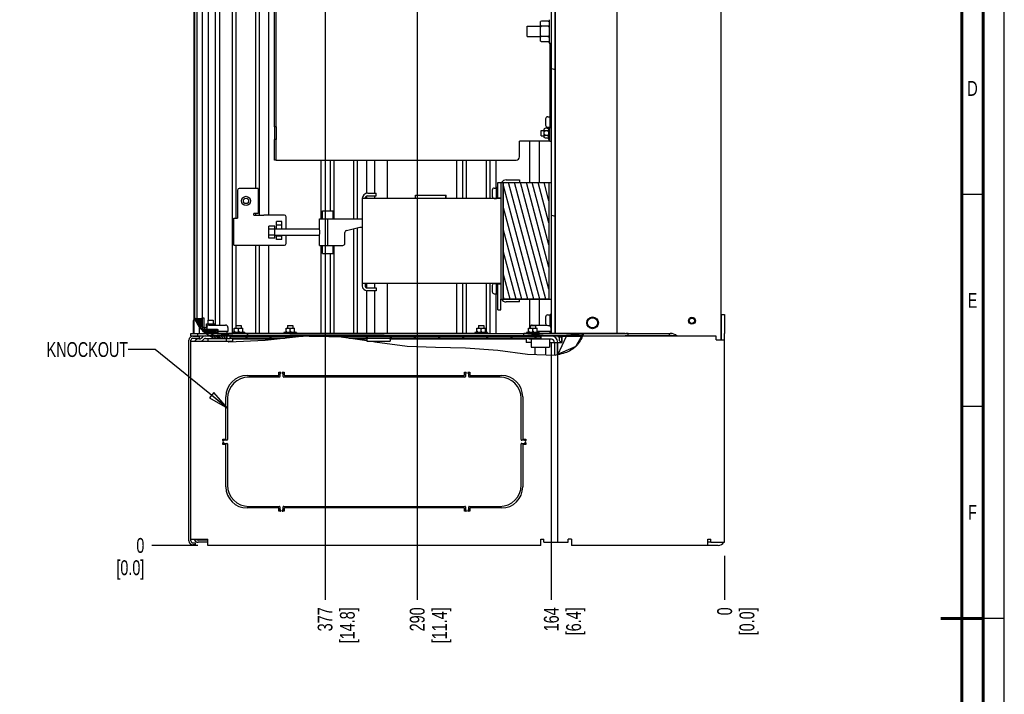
# Paper-space layout 'SUBMITTAL_E2H_2_2' of a CAD drawing. Header units: millimetres. Extents: x 0 to 841, y 0 to 594.
# Tile 23 of 24: x 609 to 841, y 279 to 438. Entities that reach past the tile are written whole.
import ezdxf

# ---------------------------------------------------------------- set-up
doc = ezdxf.new("R2010")
doc.units = ezdxf.units.MM
doc.header["$LTSCALE"] = 46.255
doc.linetypes.add('DASHED', pattern=[0.2, 0.1, -0.1])
doc.layers.get('0').update_dxf_attribs({"linetype": 'CONTINUOUS'})
for name, color, linetype in [('002___PRT_ALL_AXES', 7, 'CONTINUOUS'), ('02___PRT_ALL_AXES', 7, 'CONTINUOUS'), ('DATUM', 7, 'CONTINUOUS'), ('NOTES', 7, 'CONTINUOUS'), ('ROUNDS', 7, 'CONTINUOUS')]:
    doc.layers.add(name, color=color, linetype=linetype)
doc.styles.get("Standard").update_dxf_attribs({"font": 'txt', "width": 0.725})
doc.dimstyles.new('DIMSTYLE_4', dxfattribs={"dimtxt": 3.5, "dimasz": 4.8, "dimexe": 3.2, "dimexo": 1.6, "dimgap": 0.875, "dimtad": 0, "dimtih": 1, "dimtoh": 1, "dimdec": 1, "dimzin": 0, "dimdsep": 46, "dimtxsty": 'STANDARD', "dimblk": 'CLOSED', "dimblk1": 'CLOSED', "dimblk2": 'CLOSED', "dimcen": 0.09, "dimadec": 0, "dimazin": 0, "dimtp": 0.4, "dimtm": 0.4, "dimtfac": 1, "dimtdec": 1, "dimtofl": 0, "dimtmove": 0, "dimatfit": 3, "dimldrblk": 'CLOSED', "dimfxl": 1, "dimtolj": 1, "dimtzin": 0, "dimarcsym": 0})
doc.dimstyles.get("Standard").update_dxf_attribs({"dimtxt": 3.5, "dimasz": 4.8, "dimexe": 3.2, "dimexo": 1.6, "dimtad": 0, "dimtih": 1, "dimtoh": 1, "dimdec": 1, "dimzin": 0, "dimdsep": 46, "dimtxsty": 'STANDARD', "dimblk": 'CLOSED', "dimblk1": 'CLOSED', "dimblk2": 'CLOSED', "dimcen": 0.09, "dimadec": 0, "dimazin": 0, "dimtol": 1, "dimtp": 0.4, "dimtm": 0.4, "dimtfac": 1, "dimtdec": 1, "dimtofl": 0, "dimtmove": 0, "dimatfit": 3, "dimldrblk": 'CLOSED', "dimfxl": 1, "dimtolj": 1, "dimtzin": 0, "dimarcsym": 0})

# ---------------------------------------------------------------- blocks, each defined once
blk = doc.blocks.new('*D50')
at = {"color": 2, "linetype": 'CONTINUOUS'}
blk.add_line((734.19, 361.81), (734.19, 301.36), dxfattribs=at)
at = {"color": 2, "linetype": 'CONTINUOUS', "insert": (732.44, 299.61), "char_height": 3.5, "width": 12.6875, "attachment_point": 3, "rotation": 90, "line_spacing_factor": 0.9}
blk.add_mtext('164\\P[6.4]', dxfattribs=at)
blk = doc.blocks.new('_CLOSED')
at = {"color": 0, "linetype": 'BYBLOCK'}
for p, q in [((0, 0), (-1, 0.167)), ((-1, 0.167), (-1, -0.167)), ((-1, -0.167), (0, 0)), ((-1, 0), (0, 0))]:
    blk.add_line(p, q, dxfattribs=at)
blk = doc.blocks.new('*D51')
at = {"color": 2, "linetype": 'CONTINUOUS'}
blk.add_line((775.06, 311.76), (775.06, 301.36), dxfattribs=at)
at = {"color": 2, "linetype": 'CONTINUOUS', "insert": (773.31, 299.61), "char_height": 3.5, "width": 12.6875, "attachment_point": 3, "rotation": 90, "line_spacing_factor": 0.9}
blk.add_mtext('0\\P[0.0]', dxfattribs=at)
blk = doc.blocks.new('*D52')
at = {"color": 2, "linetype": 'CONTINUOUS'}
blk.add_line((702.56, 473.17), (702.56, 301.36), dxfattribs=at)
at = {"color": 2, "linetype": 'CONTINUOUS', "insert": (700.81, 299.61), "char_height": 3.5, "width": 15.225, "attachment_point": 3, "rotation": 90, "line_spacing_factor": 0.9}
blk.add_mtext('290\\P[11.4]', dxfattribs=at)
blk = doc.blocks.new('*D53')
at = {"color": 2, "linetype": 'CONTINUOUS'}
blk.add_line((680.84, 489.54), (680.84, 301.36), dxfattribs=at)
at = {"color": 2, "linetype": 'CONTINUOUS', "insert": (679.09, 299.61), "char_height": 3.5, "width": 15.225, "attachment_point": 3, "rotation": 90, "line_spacing_factor": 0.9}
blk.add_mtext('377\\P[14.8]', dxfattribs=at)
blk = doc.blocks.new('*D55')
at = {"color": 2, "linetype": 'CONTINUOUS'}
blk.add_line((650.8, 314.21), (639.98, 314.21), dxfattribs=at)
at = {"color": 2, "linetype": 'CONTINUOUS', "insert": (638.23, 315.96), "char_height": 3.5, "width": 12.6875, "attachment_point": 3, "line_spacing_factor": 0.9}
blk.add_mtext('0\\P[0.0]', dxfattribs=at)

psp = doc.layouts.new('SUBMITTAL_E2H_2_2')

# ---------------------------------------------------------------- hatches: boundary and pattern name
at = {"linetype": 'CONTINUOUS'}
h = psp.add_hatch(dxfattribs=at)
h.set_pattern_fill('default__21', color=2, scale=33.453314, angle=165, style=0, pattern_type=0)
h.set_pattern_definition([(165, (0, 0), (-8.6584, -32.3134), [])])
edge = h.paths.add_edge_path()
edge.add_line((734.2, 364.21), (734.2, 510.87))
edge.add_spline(control_points=[(734.2, 510.87), (734.35, 510.86), (734.64, 510.85), (734.93, 510.84), (735.08, 510.83)], knot_values=[0, 0, 0, 0, 0.5, 1, 1, 1, 1], degree=3, periodic=0)
edge.add_line((735.08, 510.83), (735.08, 364.21))
edge.add_line((735.08, 364.21), (734.2, 364.21))
h = psp.add_hatch(dxfattribs=at)
h.set_pattern_fill('default__26', color=2, scale=1.351681, angle=285, style=0, pattern_type=0)
h.set_pattern_definition([(285, (0, 0), (1.305624, 0.349841), [])])
h.paths.add_polyline_path([(732.89, 372.29), (723.56, 372.29), (722.82, 372.29), (722.82, 399.79), (723.56, 399.79), (732.89, 399.79), (733.64, 399.79), (733.64, 372.29)])
h = psp.add_hatch(dxfattribs=at)
h.set_pattern_fill('default__7', color=2, scale=0.281726, angle=85, style=0, pattern_type=0)
h.set_pattern_definition([(85, (0, 0), (-0.28065433, 0.02455407), [])])
edge = h.paths.add_edge_path()
edge.add_spline(control_points=[(652.67, 364.21), (652.5, 364.34), (652.2, 364.6), (651.92, 364.89), (651.79, 365.04)], knot_values=[0, 0, 0, 0, 0.5, 1, 1, 1, 1], degree=3, periodic=0)
edge.add_spline(control_points=[(651.79, 365.04), (651.49, 365.37), (650.91, 366.15), (650.37, 367.18), (650.11, 367.76)], knot_values=[0, 0, 0, 0, 0.5, 1, 1, 1, 1], degree=3, periodic=0)
edge.add_line((650.11, 367.76), (651.73, 367.76))
edge.add_spline(control_points=[(651.73, 367.76), (651.75, 367.76), (651.79, 367.75), (651.84, 367.7), (651.85, 367.66), (651.85, 367.64)], knot_values=[0, 0, 0, 0, 0.333333, 0.666667, 1, 1, 1, 1], degree=3, periodic=0)
edge.add_line((651.85, 367.64), (651.85, 365.34))
edge.add_spline(control_points=[(651.85, 365.34), (651.85, 365.31), (651.86, 365.27), (651.91, 365.22), (651.95, 365.21), (651.98, 365.21)], knot_values=[0, 0, 0, 0, 0.333333, 0.666667, 1, 1, 1, 1], degree=3, periodic=0)
edge.add_line((651.98, 365.21), (655.41, 365.21))
edge.add_spline(control_points=[(655.41, 365.21), (655.44, 365.21), (655.48, 365.2), (655.53, 365.15), (655.54, 365.11), (655.54, 365.09)], knot_values=[0, 0, 0, 0, 0.333333, 0.666667, 1, 1, 1, 1], degree=3, periodic=0)
edge.add_line((655.54, 365.09), (655.54, 364.34))
edge.add_spline(control_points=[(655.54, 364.34), (655.54, 364.31), (655.53, 364.27), (655.48, 364.22), (655.44, 364.21), (655.41, 364.21)], knot_values=[0, 0, 0, 0, 0.333333, 0.666667, 1, 1, 1, 1], degree=3, periodic=0)
edge.add_line((655.41, 364.21), (652.67, 364.21))
h = psp.add_hatch(dxfattribs=at)
h.set_pattern_fill('default__11', color=2, scale=4.891585, angle=325, style=0, pattern_type=0)
h.set_pattern_definition([(325, (0, 0), (2.805698, 4.006952), [])])
edge = h.paths.add_edge_path()
edge.add_line((730.6, 364.19), (730.6, 364.21))
edge.add_line((730.6, 364.21), (741.8, 364.21))
edge.add_arc((730.64, 368.3), 11.89, 339.7216, 339.85)
edge.add_line((741.79, 364.19), (730.6, 364.19))
edge = h.paths.add_edge_path()
edge.add_arc((657.17, 369.87), 7.23, 231.4878, 231.8073)
edge.add_line((652.67, 364.21), (655.54, 364.21))
edge.add_line((655.54, 364.21), (655.54, 364.19))
edge.add_line((655.54, 364.19), (652.7, 364.19))
h = psp.add_hatch(dxfattribs=at)
h.set_pattern_fill('default__10', color=2, scale=0.797068, angle=5, style=0, pattern_type=0)
h.set_pattern_definition([(5, (0, 0), (-0.0694691, 0.7940353), [])])
edge = h.paths.add_edge_path()
edge.add_line((727.67, 363.61), (727.67, 364.19))
edge.add_line((727.67, 364.19), (741.79, 364.19))
edge.add_spline(control_points=[(741.79, 364.19), (741.75, 364.08), (741.68, 363.89), (741.6, 363.7), (741.56, 363.61)], knot_values=[0, 0, 0, 0, 0.5, 1, 1, 1, 1], degree=3, periodic=0)
edge.add_line((741.56, 363.61), (727.67, 363.61))
edge = h.paths.add_edge_path()
edge.add_spline(control_points=[(653.55, 363.61), (653.4, 363.7), (653.1, 363.88), (652.83, 364.08), (652.7, 364.19)], knot_values=[0, 0, 0, 0, 0.5, 1, 1, 1, 1], degree=3, periodic=0)
edge.add_line((652.7, 364.19), (662.58, 364.19))
edge.add_line((662.58, 364.19), (662.58, 363.61))
edge.add_line((662.58, 363.61), (653.55, 363.61))
h = psp.add_hatch(dxfattribs=at)
h.set_pattern_fill('default__4', color=2, scale=0.463219, angle=125, style=0, pattern_type=0)
h.set_pattern_definition([(125, (0, 0), (-0.3794468, -0.2656915), [])])
edge = h.paths.add_edge_path()
edge.add_spline(control_points=[(654.73, 363.04), (654.51, 363.12), (654.1, 363.3), (653.72, 363.5), (653.55, 363.61)], knot_values=[0, 0, 0, 0, 0.5, 1, 1, 1, 1], degree=3, periodic=0)
edge.add_line((653.55, 363.61), (657.68, 363.61))
edge.add_line((657.68, 363.61), (657.68, 363.04))
edge.add_line((657.68, 363.04), (654.73, 363.04))
h = psp.add_hatch(dxfattribs=at)
h.set_pattern_fill('default__9', color=2, scale=3.229046, angle=325, style=0, pattern_type=0)
h.set_pattern_definition([(325, (0, 0), (1.852105, 2.64508), [])])
h.paths.add_polyline_path([(727.67, 363.59), (727.67, 363.61), (731.7, 363.61), (731.7, 363.59)])
h.paths.add_polyline_path([(658.55, 363.59), (658.55, 363.61), (662.58, 363.61), (662.58, 363.59)])
h = psp.add_hatch(dxfattribs=at)
h.set_pattern_fill('default__8', color=2, scale=3.257401, angle=325, style=0, pattern_type=0)
h.set_pattern_definition([(325, (0, 0), (1.868368, 2.668307), [])])
edge = h.paths.add_edge_path()
edge.add_spline(control_points=[(686.93, 363.11), (686.07, 363.22), (684.4, 363.41), (682.85, 363.54), (682.11, 363.59)], knot_values=[0, 0, 0, 0, 0.5, 1, 1, 1, 1], degree=3, periodic=0)
edge.add_line((682.11, 363.59), (731.7, 363.59))
edge.add_line((731.7, 363.59), (731.7, 363.11))
edge.add_line((731.7, 363.11), (686.93, 363.11))
edge = h.paths.add_edge_path()
edge.add_line((658.55, 363.11), (658.55, 363.59))
edge.add_line((658.55, 363.59), (675.5, 363.59))
edge.add_spline(control_points=[(675.5, 363.59), (674.81, 363.54), (673.32, 363.41), (671.66, 363.22), (670.79, 363.11)], knot_values=[0, 0, 0, 0, 0.5, 1, 1, 1, 1], degree=3, periodic=0)
edge.add_line((670.79, 363.11), (658.55, 363.11))
h = psp.add_hatch(dxfattribs=at)
h.set_pattern_fill('default__5', color=2, scale=4.255889, angle=245, style=0, pattern_type=0)
h.set_pattern_definition([(245, (0, 0), (3.857145, -1.798616), [])])
edge = h.paths.add_edge_path()
edge.add_line((736.45, 362.11), (736.7, 362.11))
edge.add_line((736.7, 362.11), (736.7, 362.71))
edge.add_line((736.7, 362.71), (736.7, 363.59))
edge.add_line((736.7, 363.59), (741.55, 363.59))
edge.add_spline(control_points=[(741.55, 363.59), (741.31, 363.04), (740.78, 362.06), (739.88, 361), (738.81, 360.2), (737.45, 359.57), (736.27, 359.29), (735.62, 359.18)], knot_values=[0, 0, 0, 0, 0.2, 0.4, 0.6, 0.8, 1, 1, 1, 1], degree=3, periodic=0)
edge.add_line((735.62, 359.18), (735.62, 362.11))
edge.add_line((735.62, 362.11), (736.45, 362.11))

# ---------------------------------------------------------------- linework, layer by layer
at = {"color": 7, "linetype": 'CONTINUOUS'}
for p, q in [((841, 0), (841, 594)), ((841, 0), (841, 594)), ((749.64, 521.37), (749.64, 364.21)), ((651.94, 367.76), (651.94, 510.95)), ((653.33, 367.36), (653.33, 511.17)), ((654.89, 511.26), (654.89, 366.19)), ((655.96, 511.33), (655.96, 366.19)), ((659, 364.47), (659, 511.41)), ((734.2, 364.21), (734.2, 510.82)), ((735.08, 364.21), (735.08, 510.79)), ((650.14, 367.76), (650.14, 510.19)), ((650.71, 367.76), (650.71, 510.44)), ((659.85, 391.37), (659.85, 453.77)), ((664.53, 398.4), (664.53, 453.77)), ((665.38, 392.12), (665.38, 453.77)), ((667.58, 392.12), (667.58, 453.77)), ((731.91, 437.9), (731.66, 437.77)), ((731.66, 433.15), (731.66, 437.77)), ((731.91, 436.68), (731.66, 436.8)), ((731.91, 436.68), (731.66, 436.43)), ((733.41, 437.9), (731.91, 437.9)), ((733.41, 436.68), (731.91, 436.68)), ((733.41, 437.9), (733.66, 437.77)), ((733.41, 436.68), (733.66, 436.8)), ((733.41, 436.68), (733.66, 436.43)), ((733.66, 438.21), (733.66, 432.71)), ((731.91, 434.24), (731.66, 434.49)), ((731.91, 434.24), (731.66, 434.12)), ((733.41, 434.24), (731.91, 434.24)), ((733.41, 434.24), (733.66, 434.49)), ((733.41, 434.24), (733.66, 434.12)), ((731.91, 433.02), (731.66, 433.15)), ((733.41, 433.02), (731.91, 433.02)), ((733.41, 433.02), (733.66, 433.15)), ((733.66, 432.71), (734.19, 432.71)), ((732.83, 414.81), (732.83, 413.36)), ((669.29, 412.94), (669.29, 409.94)), ((732.78, 412.59), (732.53, 412.46)), ((732.53, 410.41), (732.53, 412.46)), ((732.78, 412.01), (732.53, 412.14)), ((732.78, 412.01), (732.53, 411.76)), ((732.78, 410.86), (732.53, 411.11)), ((733.28, 412.59), (732.78, 412.59)), ((733.28, 412.01), (732.78, 412.01)), ((733.28, 412.59), (733.53, 412.46)), ((733.28, 412.01), (733.53, 412.14)), ((733.28, 412.01), (733.53, 411.76)), ((733.28, 410.86), (733.53, 411.11)), ((733.53, 412.86), (733.53, 409.94)), ((733.81, 409.56), (726.69, 409.56)), ((729.04, 409.56), (729.04, 399.79)), ((731.36, 409.56), (731.36, 399.79)), ((732.78, 410.86), (732.53, 410.73)), ((732.78, 410.28), (732.53, 410.41)), ((733.28, 410.86), (732.78, 410.86)), ((733.28, 410.28), (732.78, 410.28)), ((733.28, 410.86), (733.53, 410.73)), ((733.28, 410.28), (733.53, 410.41)), ((733.53, 409.94), (733.81, 409.94)), ((669.29, 405.06), (669.66, 405.06)), ((679.9, 391.21), (679.9, 405.06)), ((682.1, 393.09), (682.1, 405.06)), ((682.95, 391.21), (682.95, 405.06)), ((687.63, 391.21), (687.63, 405.06)), ((688.48, 391.21), (688.48, 405.06)), ((690.68, 397.29), (690.68, 405.06)), ((692.5, 405.06), (692.5, 397.29)), ((695.56, 396.04), (695.56, 405.06)), ((711.88, 396.04), (711.88, 405.06)), ((713.35, 396.04), (713.35, 405.06)), ((714.2, 396.04), (714.2, 405.06)), ((718.88, 396.04), (718.88, 405.06)), ((719.73, 396.04), (719.73, 405.06)), ((721.2, 398.51), (721.2, 405.06)), ((722.26, 399.79), (734.19, 399.79)), ((722.26, 399.79), (722.26, 372.29)), ((722.82, 399.79), (722.82, 372.29)), ((733.64, 399.79), (733.64, 372.29)), ((665.04, 398.4), (664.39, 398.4)), ((665.04, 398.4), (665.04, 392.52)), ((720.25, 398.01), (720.25, 396.56)), ((690.68, 396.02), (690.68, 396.64)), ((692.5, 396.64), (692.5, 396.04)), ((702.2, 396.84), (709.37, 396.84)), ((702.2, 396.04), (702.2, 396.84)), ((709.3, 396.04), (709.3, 396.84)), ((709.37, 396.04), (709.37, 396.84)), ((721.61, 396.04), (721.61, 396.16)), ((721.61, 396.08), (721.61, 396.06)), ((721.61, 396.06), (721.61, 396.05)), ((721.61, 396.05), (721.61, 396.04)), ((721.61, 396.04), (721.61, 396.04)), ((665.04, 392.52), (664.06, 392.52)), ((664.06, 392.12), (664.06, 392.52)), ((664.53, 392.12), (664.53, 392.52)), ((680.24, 393.09), (682.76, 393.09)), ((680.24, 391.21), (680.24, 393.09)), ((682.76, 391.21), (682.76, 393.09)), ((659.36, 391.37), (660.21, 391.37)), ((659.36, 385.02), (659.36, 391.37)), ((664.06, 392.12), (666.38, 392.12)), ((670.62, 390.58), (669.37, 390.58)), ((669.37, 388.84), (669.37, 390.58)), ((670.62, 388.84), (670.62, 390.58)), ((679.51, 391.21), (689.61, 391.21)), ((679.51, 388.84), (679.51, 391.21)), ((681.51, 384.96), (681.51, 391.21)), ((668.99, 389.5), (667.59, 389.5)), ((667.59, 386.67), (667.59, 389.5)), ((668.99, 388.78), (667.59, 388.78)), ((668.99, 386.67), (668.99, 389.5)), ((679.51, 388.84), (668.99, 388.84)), ((670.62, 389.78), (669.37, 389.78)), ((679.52, 388.82), (679.51, 388.84)), ((679.53, 388.78), (679.52, 388.82)), ((679.54, 388.71), (679.53, 388.78)), ((679.56, 388.62), (679.54, 388.71)), ((679.57, 388.5), (679.56, 388.62)), ((679.59, 388.37), (679.57, 388.5)), ((679.57, 387.67), (679.59, 387.8)), ((679.6, 388.23), (679.59, 388.37)), ((679.59, 387.8), (679.6, 387.94)), ((679.6, 388.09), (679.6, 388.23)), ((679.6, 387.94), (679.6, 388.09)), ((685.51, 385.46), (685.51, 388.01)), ((685.89, 388.49), (689.01, 389.29)), ((687.63, 364.21), (687.63, 388.93)), ((688.48, 364.21), (688.48, 389.15)), ((689.01, 389.29), (689.61, 389.29)), ((668.99, 387.39), (667.59, 387.39)), ((668.99, 386.67), (667.59, 386.67)), ((679.51, 387.34), (668.99, 387.34)), ((669.37, 386.37), (669.37, 387.34)), ((670.62, 387.16), (669.37, 387.16)), ((670.62, 386.37), (669.37, 386.37)), ((670.62, 386.37), (670.62, 387.34)), ((679.51, 387.34), (679.52, 387.35)), ((679.51, 384.96), (679.51, 387.34)), ((679.52, 387.35), (679.53, 387.39)), ((679.53, 387.39), (679.54, 387.46)), ((679.54, 387.46), (679.56, 387.55)), ((679.56, 387.55), (679.57, 387.67)), ((659.36, 385.02), (666.38, 385.02)), ((659.85, 366.11), (659.85, 385.02)), ((664.53, 364.21), (664.53, 385.02)), ((665.38, 364.21), (665.38, 385.02)), ((667.58, 364.21), (667.58, 385.02)), ((679.51, 384.96), (685.01, 384.96)), ((679.9, 364.21), (679.9, 384.96)), ((680.24, 383.09), (680.24, 384.96)), ((680.24, 383.09), (682.76, 383.09)), ((682.1, 364.21), (682.1, 383.09)), ((682.76, 383.09), (682.76, 384.96)), ((682.95, 364.21), (682.95, 384.96)), ((690.26, 376.04), (690.26, 375.44)), ((690.68, 374.94), (690.68, 376.04)), ((690.68, 364.21), (690.68, 374.29)), ((692.5, 376.04), (692.5, 374.94)), ((692.5, 374.29), (692.5, 364.21)), ((695.56, 364.21), (695.56, 376.04)), ((711.88, 364.21), (711.88, 376.04)), ((713.35, 364.21), (713.35, 376.04)), ((714.2, 364.21), (714.2, 376.04)), ((718.88, 364.47), (718.88, 376.04)), ((719.73, 364.21), (719.73, 376.04)), ((720.25, 375.51), (720.25, 374.06)), ((721.61, 375.91), (721.61, 376.04)), ((721.61, 376.03), (721.61, 376.04)), ((721.61, 376.02), (721.61, 376.03)), ((721.61, 376.01), (721.61, 376.02)), ((721.61, 375.97), (721.61, 376.01)), ((721.2, 364.21), (721.2, 373.56)), ((722.26, 372.29), (734.19, 372.29)), ((729.04, 372.29), (729.04, 365.47)), ((731.36, 372.29), (731.36, 366.19)), ((649.95, 367.26), (649.76, 367.26)), ((649.76, 367.26), (649.76, 364.26)), ((649.95, 368.2), (650.04, 367.92)), ((650.04, 367.92), (651.79, 365.04)), ((650.14, 367.76), (651.73, 367.76)), ((651.85, 367.64), (651.85, 365.34)), ((732.83, 368.06), (732.83, 366.61)), ((651.79, 365.04), (656.35, 363.04)), ((651.94, 365.21), (651.94, 365.61)), ((651.98, 365.21), (655.41, 365.21)), ((652.25, 365.61), (652.25, 365.21)), ((652.93, 365.5), (652.35, 365.5)), ((652.35, 365.5), (652.35, 365.21)), ((652.85, 366.5), (654.85, 366.5)), ((652.85, 366.25), (653.07, 366.5)), ((652.85, 365.5), (652.85, 366.5)), ((652.85, 365.75), (652.93, 365.65)), ((653.85, 366.25), (653.64, 366.5)), ((653.85, 366.25), (654.07, 366.5)), ((653.85, 366.19), (653.85, 366.25)), ((654.85, 366.25), (654.64, 366.5)), ((654.85, 366.19), (654.85, 366.5)), ((655.54, 365.09), (655.54, 364.34)), ((659.43, 365.47), (661.43, 365.47)), ((659.43, 365.22), (659.64, 365.47)), ((659.43, 364.47), (659.43, 365.47)), ((659.43, 364.72), (659.64, 364.47)), ((660.43, 365.22), (660.21, 365.47)), ((660.43, 364.72), (660.21, 364.47)), ((660.43, 365.22), (660.64, 365.47)), ((660.43, 364.72), (660.43, 365.22)), ((660.43, 364.72), (660.64, 364.47)), ((661.43, 365.22), (661.21, 365.47)), ((661.43, 364.72), (661.21, 364.47)), ((661.43, 364.47), (661.43, 365.47)), ((671.63, 365.47), (673.63, 365.47)), ((671.63, 365.22), (671.84, 365.47)), ((671.63, 364.47), (671.63, 365.47)), ((671.63, 364.72), (671.84, 364.47)), ((672.63, 365.22), (672.41, 365.47)), ((672.63, 364.72), (672.41, 364.47)), ((672.63, 365.22), (672.84, 365.47)), ((672.63, 364.72), (672.63, 365.22)), ((672.63, 364.72), (672.84, 364.47)), ((673.63, 365.22), (673.41, 365.47)), ((673.63, 364.72), (673.41, 364.47)), ((673.63, 364.47), (673.63, 365.47)), ((716.63, 365.47), (718.63, 365.47)), ((716.63, 365.22), (716.84, 365.47)), ((716.63, 364.47), (716.63, 365.47)), ((716.63, 364.72), (716.84, 364.47)), ((717.63, 365.22), (717.41, 365.47)), ((717.63, 364.72), (717.41, 364.47)), ((717.63, 365.22), (717.84, 365.47)), ((717.63, 364.72), (717.63, 365.22)), ((717.63, 364.72), (717.84, 364.47)), ((718.63, 365.22), (718.41, 365.47)), ((718.63, 364.72), (718.41, 364.47)), ((718.63, 364.47), (718.63, 365.47)), ((728.83, 365.47), (730.83, 365.47)), ((728.83, 365.22), (729.04, 365.47)), ((728.83, 364.47), (728.83, 365.47)), ((728.83, 364.72), (729.04, 364.47)), ((729.83, 365.22), (729.61, 365.47)), ((729.83, 364.72), (729.61, 364.47)), ((729.83, 365.22), (730.04, 365.47)), ((729.83, 364.72), (729.83, 365.22)), ((729.83, 364.72), (730.04, 364.47)), ((730.83, 365.22), (730.61, 365.47)), ((730.83, 364.72), (730.61, 364.47)), ((730.83, 364.47), (730.83, 365.47)), ((648.73, 315.29), (648.73, 362.61)), ((649.95, 364.26), (649.76, 364.26)), ((650.73, 364.19), (650.73, 363.61)), ((651.1, 362.94), (651.24, 362.94)), ((651.61, 363.07), (651.94, 363.34)), ((653.31, 364.21), (653.31, 364.37)), ((653.31, 364.21), (653.68, 364.21)), ((655.54, 364.21), (653.68, 364.21)), ((662.58, 364.19), (653.73, 364.19)), ((655.04, 363.61), (672.54, 363.61)), ((655.54, 364.19), (655.54, 364.21)), ((656.35, 363.04), (657.68, 363.04)), ((658.93, 364.21), (657.65, 364.21)), ((657.68, 363.04), (657.68, 363.61)), ((657.88, 362.36), (659.03, 362.36)), ((657.88, 362.36), (658.11, 362.26)), ((658.11, 362.26), (666.73, 362.61)), ((658.43, 363.04), (658.43, 363.61)), ((658.55, 363.11), (658.55, 363.61)), ((658.55, 363.59), (675.71, 363.59)), ((658.55, 363.11), (671.34, 363.11)), ((661.93, 364.47), (658.93, 364.47)), ((658.93, 364.47), (658.93, 364.19)), ((659.03, 362.86), (659.03, 362.36)), ((661.93, 364.47), (661.93, 364.19)), ((671.13, 364.21), (661.93, 364.21)), ((662.58, 363.59), (662.58, 364.19)), ((666.73, 362.61), (675.99, 363.62)), ((674.13, 364.47), (671.13, 364.47)), ((671.13, 364.47), (671.13, 364.19)), ((672.54, 363.84), (694.76, 363.84)), ((672.54, 363.59), (672.54, 363.84)), ((674.13, 364.47), (674.13, 364.19)), ((716.13, 364.21), (674.13, 364.21)), ((675.99, 363.62), (684.61, 363.38)), ((677.11, 363.59), (731.7, 363.59)), ((684.61, 363.38), (690.67, 362.53)), ((686.54, 363.11), (731.7, 363.11)), ((690.67, 362.86), (690.67, 362.53)), ((691.92, 362.36), (696.21, 362.36)), ((691.92, 362.36), (692.56, 362.27)), ((692.56, 362.27), (700.19, 361.24)), ((694.76, 363.59), (694.76, 363.84)), ((694.76, 363.61), (751.62, 363.61)), ((696.21, 362.86), (696.21, 362.36)), ((719.13, 364.47), (716.13, 364.47)), ((716.13, 364.47), (716.13, 364.19)), ((719.13, 364.47), (719.13, 364.19)), ((719.13, 364.21), (728.33, 364.21)), ((726.27, 364.21), (726.27, 364.19)), ((741.76, 364.19), (727.67, 364.19)), ((727.67, 363.59), (727.67, 364.19)), ((728.24, 362.86), (728.24, 362.11)), ((731.33, 364.47), (728.33, 364.47)), ((728.33, 364.47), (728.33, 364.19)), ((741.78, 364.21), (730.6, 364.21)), ((730.6, 364.19), (730.6, 364.21)), ((731.33, 364.47), (731.33, 364.21)), ((731.7, 363.11), (731.7, 363.61)), ((736.7, 362.25), (736.53, 362.25)), ((741.41, 363.59), (736.7, 363.59)), ((736.7, 363.59), (736.7, 362.11)), ((740.05, 361.24), (741.78, 364.21)), ((774.31, 362.71), (774.31, 364.21)), ((700.19, 361.24), (706.91, 360.95)), ((706.91, 360.95), (713.94, 360.84)), ((713.94, 360.84), (721.54, 360.29)), ((721.54, 360.29), (728.6, 359.32)), ((729.41, 362.11), (728.24, 362.11)), ((733.75, 362.11), (734.95, 362.11)), ((734.95, 362.11), (736.7, 362.11)), ((734.95, 362.11), (734.95, 359.13)), ((735.16, 359.12), (740.05, 361.24)), ((735.62, 362.11), (735.62, 359.32)), ((728.6, 359.32), (735.16, 359.12)), ((653.2, 314.96), (650.9, 314.96))]:
    psp.add_line(p, q, dxfattribs=at)
at = {"color": 3, "linetype": 'CONTINUOUS'}
for p, q in [((774.19, 517.59), (774.19, 362.71)), ((668.91, 412.94), (668.91, 409.94)), ((722.26, 396.04), (689.61, 396.04)), ((689.61, 396.04), (689.61, 375.44)), ((689.61, 376.04), (722.26, 376.04)), ((649.2, 315.29), (649.2, 362.61)), ((649.2, 362.36), (657.88, 362.36)), ((651.98, 362.63), (652.31, 362.9)), ((690.67, 362.53), (690.67, 362.36)), ((690.67, 362.36), (691.92, 362.36)), ((773.06, 363.59), (741.41, 363.59)), ((751.62, 364.19), (741.76, 364.19)), ((773.06, 362.71), (773.06, 363.59)), ((773.06, 362.71), (775.06, 362.71)), ((775.06, 314.96), (775.06, 364.21)), ((735.7, 314.96), (735.7, 359.36)), ((649.2, 315.71), (653.2, 315.71)), ((653.2, 315.44), (650.9, 315.44)), ((653.2, 314.21), (653.2, 315.71)), ((731.7, 314.21), (653.2, 314.21)), ((731.7, 315.71), (732.45, 315.71)), ((731.7, 314.21), (731.7, 315.71)), ((732.45, 314.96), (732.45, 315.71)), ((732.45, 314.96), (738.2, 314.96)), ((738.95, 315.71), (738.2, 315.71)), ((738.2, 314.96), (738.2, 315.71)), ((738.95, 315.71), (738.95, 314.21)), ((771.06, 314.21), (738.95, 314.21)), ((771.06, 315.71), (771.81, 315.71)), ((771.06, 314.21), (771.06, 315.71)), ((771.81, 314.96), (771.81, 315.71)), ((771.81, 314.96), (775.06, 314.96))]:
    psp.add_line(p, q, dxfattribs=at)
at = {"color": 2, "linetype": 'CONTINUOUS'}
for p, q in [((734.2, 364.21), (734.2, 510.87)), ((735.08, 510.83), (735.08, 364.21)), ((722.82, 399.79), (723.56, 399.79)), ((722.82, 372.29), (722.82, 399.79)), ((723.56, 399.79), (732.89, 399.79)), ((732.89, 399.79), (733.64, 399.79)), ((733.64, 399.79), (733.64, 372.29)), ((723.56, 372.29), (722.82, 372.29)), ((732.89, 372.29), (723.56, 372.29)), ((733.64, 372.29), (732.89, 372.29)), ((650.11, 367.76), (651.73, 367.76)), ((651.85, 367.64), (651.85, 365.34)), ((651.98, 365.21), (655.41, 365.21)), ((655.54, 365.09), (655.54, 364.34)), ((652.67, 364.21), (655.54, 364.21)), ((655.41, 364.21), (652.67, 364.21)), ((652.7, 364.19), (662.58, 364.19)), ((655.54, 364.19), (652.7, 364.19)), ((653.55, 363.61), (657.68, 363.61)), ((662.58, 363.61), (653.55, 363.61)), ((657.68, 363.04), (654.73, 363.04)), ((655.54, 364.21), (655.54, 364.19)), ((657.68, 363.61), (657.68, 363.04)), ((658.55, 363.61), (662.58, 363.61)), ((658.55, 363.59), (658.55, 363.61)), ((658.55, 363.59), (675.5, 363.59)), ((658.55, 363.11), (658.55, 363.59)), ((662.58, 363.59), (658.55, 363.59)), ((670.79, 363.11), (658.55, 363.11)), ((662.58, 364.19), (662.58, 363.61)), ((662.58, 363.61), (662.58, 363.59)), ((682.11, 363.59), (731.7, 363.59)), ((731.7, 363.11), (686.93, 363.11)), ((727.67, 364.19), (741.79, 364.19)), ((727.67, 363.61), (727.67, 364.19)), ((727.67, 363.61), (731.7, 363.61)), ((727.67, 363.59), (727.67, 363.61)), ((741.56, 363.61), (727.67, 363.61)), ((731.7, 363.59), (727.67, 363.59)), ((730.6, 364.21), (741.8, 364.21)), ((730.6, 364.19), (730.6, 364.21)), ((741.79, 364.19), (730.6, 364.19)), ((731.7, 363.61), (731.7, 363.59)), ((731.7, 363.59), (731.7, 363.11)), ((735.08, 364.21), (734.2, 364.21)), ((736.7, 363.59), (741.55, 363.59)), ((736.7, 362.71), (736.7, 363.59)), ((736.7, 362.11), (736.7, 362.71)), ((735.62, 362.11), (736.45, 362.11)), ((735.62, 359.18), (735.62, 362.11)), ((736.45, 362.11), (736.7, 362.11))]:
    psp.add_line(p, q, dxfattribs=at)
at = {"color": 7, "linetype": 'DASHED'}
psp.add_line((841, 297), (836, 297), dxfattribs=at)
at = {"color": 7, "linetype": 'CONTINUOUS'}
for points, const_width in [([(836, 5), (836, 589)], 0.7), ([(831, 10), (831, 584)], 0.7), ([(831, 397), (836, 397)], 0.35), ([(831, 347), (836, 347)], 0.35), ([(836, 297), (826, 297)], 0.7)]:
    psp.add_lwpolyline(points, dxfattribs=dict(at, const_width=const_width))
at = {"color": 3, "linetype": 'CONTINUOUS'}
psp.add_circle((767.35, 367.21), 0.625, dxfattribs=at)
at = {"color": 7, "linetype": 'CONTINUOUS'}
for centre, radius, start, end in [((733.33, 414.81), 0.5, 90, 180), ((733.33, 413.36), 0.5, 180, 270), ((723.56, 399.14), 1.3, 90, 149.967), ((720.75, 398.01), 0.5, 90, 180), ((690.91, 395.99), 0.65, 90, 175.6066), ((720.75, 396.56), 0.5, 180, 270), ((686.01, 388.01), 0.5, 104.2287, 180), ((685.01, 385.46), 0.5, 270, 360), ((690.76, 375.44), 0.5, 180, 270), ((720.75, 375.51), 0.5, 90, 180), ((720.75, 374.06), 0.5, 180, 270), ((723.56, 372.94), 1.3, 210.033, 270), ((651.73, 367.64), 0.125, 0, 90), ((733.33, 368.06), 0.5, 90, 180), ((651.98, 365.34), 0.125, 180, 270), ((655.41, 365.09), 0.125, 0, 90), ((733.33, 366.61), 0.5, 180, 270), ((649.68, 362.61), 0.95, 90, 180), ((651.1, 361.79), 1.15, 90, 149.4011), ((651.24, 363.51), 0.575, 270, 310), ((652.68, 362.46), 1.15, 90, 130), ((655.41, 364.34), 0.125, 270, 360), ((734.2, 362.11), 1.5, 0, 90), ((734.2, 362.11), 0.75, 0, 90), ((736.53, 362.75), 0.5, 180, 270), ((649.68, 315.29), 0.95, 180, 270), ((650.9, 315.91), 0.95, 192.3471, 270)]:
    psp.add_arc(centre, radius, start, end, dxfattribs=at)
at = {"color": 3, "linetype": 'CONTINUOUS'}
for centre, radius, start, end in [((690.91, 395.99), 1.3, 90, 177.795), ((690.76, 375.44), 1.15, 180, 270), ((649.68, 362.61), 0.475, 90, 180), ((651.24, 363.51), 1.15, 283.3333, 310), ((652.68, 362.46), 0.575, 90, 130), ((649.68, 315.29), 0.475, 180, 270), ((650.9, 315.91), 0.475, 205.22, 270), ((773.56, 315.71), 1.5, 270, 329.6452)]:
    psp.add_arc(centre, radius, start, end, dxfattribs=at)
at = {"color": 2, "linetype": 'CONTINUOUS'}
for centre, radius, start, end in [((657.17, 369.87), 7.23, 231.4878, 231.8073), ((730.64, 368.3), 11.89, 339.7216, 339.85)]:
    psp.add_arc(centre, radius, start, end, dxfattribs=at)
for points in [[(651.79, 365.04), (651.49, 365.37), (650.91, 366.15), (650.37, 367.18), (650.11, 367.76)], [(651.73, 367.76), (651.75, 367.76), (651.79, 367.75), (651.84, 367.7), (651.85, 367.66), (651.85, 367.64)], [(652.67, 364.21), (652.5, 364.34), (652.2, 364.6), (651.92, 364.89), (651.79, 365.04)], [(651.85, 365.34), (651.85, 365.31), (651.86, 365.27), (651.91, 365.22), (651.95, 365.21), (651.98, 365.21)], [(655.41, 365.21), (655.44, 365.21), (655.48, 365.2), (655.53, 365.15), (655.54, 365.11), (655.54, 365.09)], [(653.55, 363.61), (653.4, 363.7), (653.1, 363.88), (652.83, 364.08), (652.7, 364.19)], [(654.73, 363.04), (654.51, 363.12), (654.1, 363.3), (653.72, 363.5), (653.55, 363.61)], [(655.54, 364.34), (655.54, 364.31), (655.53, 364.27), (655.48, 364.22), (655.44, 364.21), (655.41, 364.21)], [(675.5, 363.59), (674.81, 363.54), (673.32, 363.41), (671.66, 363.22), (670.79, 363.11)], [(686.93, 363.11), (686.07, 363.22), (684.4, 363.41), (682.85, 363.54), (682.11, 363.59)], [(741.55, 363.59), (741.31, 363.04), (740.78, 362.06), (739.88, 361), (738.81, 360.2), (737.45, 359.57), (736.27, 359.29), (735.62, 359.18)], [(741.79, 364.19), (741.75, 364.08), (741.68, 363.89), (741.6, 363.7), (741.56, 363.61)]]:
    psp.add_open_spline(points, degree=3, dxfattribs=at)
at = {"layer": '002___PRT_ALL_AXES', "color": 7, "linetype": 'CONTINUOUS'}
for p, q in [((649.95, 364.21), (649.95, 523.11)), ((728.51, 436.71), (731.66, 436.71)), ((728.51, 434.21), (728.51, 436.71)), ((728.51, 434.21), (731.66, 434.21)), ((731.76, 412.06), (732.53, 412.06)), ((731.76, 410.81), (731.76, 412.06)), ((731.76, 410.81), (732.53, 410.81)), ((652.35, 367.79), (651.85, 367.79)), ((651.85, 367.65), (651.85, 367.79)), ((652.35, 365.61), (652.35, 367.79)), ((653.23, 367.36), (654.48, 367.36)), ((653.23, 367.36), (653.23, 366.5)), ((654.48, 367.36), (654.48, 366.5)), ((651.21, 364.21), (651.21, 365.99)), ((652.35, 365.61), (651.85, 365.61)), ((659.8, 366.11), (661.05, 366.11)), ((659.8, 366.11), (659.8, 365.47)), ((661.05, 366.11), (661.05, 365.47)), ((672, 366.11), (673.25, 366.11)), ((672, 366.11), (672, 365.47)), ((673.25, 366.11), (673.25, 365.47)), ((717, 366.11), (718.25, 366.11)), ((717, 366.11), (717, 365.47)), ((718.25, 366.11), (718.25, 365.47)), ((729.2, 366.11), (730.45, 366.11)), ((729.2, 366.11), (729.2, 365.47)), ((730.45, 366.11), (730.45, 365.47)), ((650.08, 364.21), (649.95, 364.21)), ((651.21, 364.21), (653.31, 364.21)), ((653.26, 362.36), (653.26, 363.04)), ((653.31, 364.21), (653.31, 364.37)), ((657.6, 362.36), (657.6, 363.04)), ((729.41, 362.86), (729.41, 360.99)), ((733.75, 362.86), (733.75, 360.99)), ((729.41, 360.99), (733.75, 360.99))]:
    psp.add_line(p, q, dxfattribs=at)
for centre, radius in [((662.2, 395.46), 1.09), ((767.35, 367.21), 0.812)]:
    psp.add_circle(centre, radius, dxfattribs=at)
at = {"layer": '02___PRT_ALL_AXES', "color": 7, "linetype": 'CONTINUOUS'}
for p, q in [((733.33, 415.31), (733.88, 415.31)), ((734.19, 415.44), (733.88, 415.44)), ((733.88, 412.74), (733.88, 415.44)), ((733.33, 412.86), (733.88, 412.86)), ((734.19, 412.74), (733.88, 412.74)), ((720.75, 398.51), (721.3, 398.51)), ((721.61, 398.64), (721.3, 398.64)), ((721.3, 396.04), (721.3, 398.64)), ((720.75, 396.06), (721.3, 396.06)), ((720.75, 376.01), (721.3, 376.01)), ((721.3, 373.44), (721.3, 376.04)), ((720.75, 373.56), (721.3, 373.56)), ((721.61, 373.44), (721.3, 373.44)), ((733.33, 368.56), (733.88, 368.56)), ((734.19, 368.69), (733.88, 368.69)), ((733.88, 365.99), (733.88, 368.69)), ((733.33, 366.11), (733.88, 366.11)), ((734.19, 365.99), (733.88, 365.99)), ((735.9, 363.3), (735.9, 363.61)), ((736.7, 363.3), (735.9, 363.3)), ((736.03, 363.3), (736.03, 362.75))]:
    psp.add_line(p, q, dxfattribs=at)
psp.add_circle((662.2, 395.46), 0.625, dxfattribs=at)
at = {"layer": 'DATUM', "color": 7, "linetype": 'CONTINUOUS'}
for p, q in [((657.93, 364.69), (655.54, 364.69)), ((657.65, 364.69), (657.65, 364.19)), ((734.08, 364.69), (730.83, 364.69)), ((733.8, 364.69), (733.8, 364.21)), ((730.33, 360.99), (730.33, 359.27)), ((732.83, 360.99), (732.83, 359.19))]:
    psp.add_line(p, q, dxfattribs=at)
psp.add_circle((743.91, 366.71), 1.38, dxfattribs=at)
at = {"layer": 'NOTES', "color": 7, "linetype": 'CONTINUOUS'}
for p, q in [((652.93, 365.59), (652.93, 365.21)), ((653.53, 366.19), (657.33, 366.19)), ((657.93, 365.59), (657.93, 364.69)), ((729.08, 365.59), (729.08, 365.47)), ((729.68, 366.19), (733.07, 366.19)), ((734.08, 365.59), (734.08, 364.69))]:
    psp.add_line(p, q, dxfattribs=at)
psp.add_circle((743.91, 366.71), 1.19, dxfattribs=at)
for centre, start, end in [((653.53, 365.59), 90, 180), ((657.33, 365.59), 0, 90), ((729.68, 365.59), 142.6494, 180), ((729.68, 365.59), 90, 118.4506), ((733.48, 365.59), 48.0023, 61.5494), ((733.48, 365.59), 0, 41.9977)]:
    psp.add_arc(centre, 0.6, start, end, dxfattribs=at)
at = {"layer": 'ROUNDS', "color": 3, "linetype": 'CONTINUOUS'}
for p, q in [((668.91, 412.94), (668.91, 447.44)), ((668.91, 405.06), (668.91, 409.94)), ((690.91, 397.29), (692.86, 397.29)), ((692.86, 374.29), (690.76, 374.29)), ((722.26, 369.79), (722.26, 372.29)), ((775.06, 368.66), (775.06, 364.21)), ((649.2, 364.19), (653.73, 364.19)), ((649.68, 363.09), (651.23, 363.09)), ((652.68, 363.04), (656.35, 363.04)), ((751.62, 364.19), (751.81, 364.19)), ((752.28, 364.19), (762.55, 364.19)), ((761.15, 364.21), (762.21, 364.21)), ((662.45, 354.29), (669.83, 354.29)), ((670.08, 353.91), (662.83, 353.91)), ((669.95, 355.04), (670.3, 355.04)), ((669.95, 354.41), (669.95, 355.04)), ((670.3, 354.79), (670.2, 354.79)), ((670.2, 354.79), (670.2, 354.04)), ((670.85, 355.04), (671.2, 355.04)), ((670.95, 354.79), (670.85, 354.79)), ((670.95, 354.04), (670.95, 354.79)), ((713.83, 353.91), (671.08, 353.91)), ((671.2, 355.04), (671.2, 354.41)), ((671.33, 354.29), (713.58, 354.29)), ((713.7, 355.04), (714.05, 355.04)), ((713.7, 354.41), (713.7, 355.04)), ((714.05, 354.79), (713.95, 354.79)), ((713.95, 354.79), (713.95, 354.04)), ((714.6, 355.04), (714.95, 355.04)), ((714.7, 354.79), (714.6, 354.79)), ((714.7, 354.04), (714.7, 354.79)), ((722.08, 353.91), (714.83, 353.91)), ((714.95, 355.04), (714.95, 354.41)), ((715.08, 354.29), (722.45, 354.29)), ((657.45, 339.41), (657.45, 349.29)), ((657.83, 348.91), (657.83, 339.16)), ((727.08, 339.16), (727.08, 348.91)), ((727.45, 349.29), (727.45, 339.41)), ((656.7, 339.29), (657.33, 339.29)), ((656.7, 338.94), (656.7, 339.29)), ((657.7, 339.04), (656.95, 339.04)), ((656.95, 339.04), (656.95, 338.94)), ((727.95, 339.04), (727.2, 339.04)), ((727.58, 339.29), (728.2, 339.29)), ((727.95, 338.94), (727.95, 339.04)), ((728.2, 339.29), (728.2, 338.94)), ((656.7, 338.04), (656.7, 338.39)), ((657.33, 338.04), (656.7, 338.04)), ((656.95, 338.39), (656.95, 338.29)), ((656.95, 338.29), (657.7, 338.29)), ((657.45, 328.04), (657.45, 337.91)), ((657.83, 338.16), (657.83, 328.41)), ((727.08, 328.41), (727.08, 338.16)), ((727.2, 338.29), (727.95, 338.29)), ((727.45, 337.91), (727.45, 328.04)), ((728.2, 338.04), (727.58, 338.04)), ((727.95, 338.29), (727.95, 338.39)), ((728.2, 338.39), (728.2, 338.04)), ((669.83, 323.04), (662.45, 323.04)), ((662.83, 323.41), (670.08, 323.41)), ((669.95, 322.29), (669.95, 322.91)), ((670.2, 323.29), (670.2, 322.54)), ((670.95, 322.54), (670.95, 323.29)), ((671.08, 323.41), (713.83, 323.41)), ((671.2, 322.91), (671.2, 322.29)), ((713.58, 323.04), (671.33, 323.04)), ((713.7, 322.29), (713.7, 322.91)), ((713.95, 323.29), (713.95, 322.54)), ((714.7, 322.54), (714.7, 323.29)), ((714.83, 323.41), (722.08, 323.41)), ((714.95, 322.91), (714.95, 322.29)), ((722.45, 323.04), (715.08, 323.04)), ((670.3, 322.29), (669.95, 322.29)), ((670.2, 322.54), (670.3, 322.54)), ((670.85, 322.54), (670.95, 322.54)), ((671.2, 322.29), (670.85, 322.29)), ((714.05, 322.29), (713.7, 322.29)), ((713.95, 322.54), (714.05, 322.54)), ((714.6, 322.54), (714.7, 322.54)), ((714.95, 322.29), (714.6, 322.29)), ((649.68, 314.81), (650.23, 314.81)), ((773.56, 314.21), (771.06, 314.21))]:
    psp.add_line(p, q, dxfattribs=at)
at = {"layer": 'ROUNDS', "color": 7, "linetype": 'CONTINUOUS'}
for p, q in [((669.29, 412.94), (669.29, 447.44)), ((733.81, 432.71), (733.81, 415.31)), ((669.29, 412.94), (668.91, 412.94)), ((733.81, 409.56), (733.81, 412.86)), ((669.29, 409.94), (668.91, 409.94)), ((669.29, 405.06), (669.29, 409.94)), ((726.69, 405.86), (726.69, 409.56)), ((733.81, 409.56), (734.19, 409.56)), ((669.29, 405.06), (668.91, 405.06)), ((669.66, 405.06), (725.89, 405.06)), ((721.61, 399.79), (722.26, 399.79)), ((721.61, 396.16), (721.61, 399.79)), ((723.56, 400.44), (726.66, 400.44)), ((726.66, 400.44), (726.66, 399.79)), ((660.21, 398), (660.21, 391.37)), ((664.39, 398.4), (660.61, 398.4)), ((692.86, 396.64), (692.86, 397.29)), ((690.91, 396.64), (692.86, 396.64)), ((721.61, 396.16), (722.26, 396.16)), ((671.24, 392.12), (666.38, 392.12)), ((671.64, 388.84), (671.64, 391.72)), ((671.64, 385.42), (671.64, 387.34)), ((666.38, 385.02), (671.24, 385.02)), ((690.76, 374.94), (692.86, 374.94)), ((692.86, 374.94), (692.86, 374.29)), ((721.61, 375.91), (722.26, 375.91)), ((721.61, 369.79), (721.61, 375.91)), ((726.66, 371.64), (723.56, 371.64)), ((726.66, 371.64), (726.66, 372.29)), ((721.61, 369.79), (722.26, 369.79)), ((774.31, 368.66), (775.06, 368.66)), ((774.31, 364.21), (774.31, 368.66)), ((649.2, 363.61), (649.2, 364.19)), ((649.2, 363.61), (655.04, 363.61)), ((649.68, 363.56), (651.23, 363.56)), ((650, 364.21), (651.21, 364.21)), ((651.23, 363.09), (651.23, 363.56)), ((653.68, 364.21), (653.68, 364.21)), ((653.68, 364.21), (653.68, 364.19)), ((657.68, 363.04), (658.43, 363.04)), ((659.03, 362.86), (659.03, 363.11)), ((669.05, 362.86), (659.03, 362.86)), ((662.58, 364.19), (727.67, 364.19)), ((672.54, 363.61), (662.58, 363.61)), ((676.2, 363.61), (675.94, 363.61)), ((690.67, 362.86), (688.33, 362.86)), ((690.67, 362.86), (690.67, 363.11)), ((727.67, 363.61), (694.76, 363.61)), ((696.21, 362.86), (696.21, 363.11)), ((728.24, 362.86), (696.21, 362.86)), ((728.24, 362.86), (728.24, 363.11)), ((728.95, 362.86), (728.95, 363.11)), ((734.2, 362.86), (728.95, 362.86)), ((741.78, 364.21), (761.15, 364.21)), ((763.84, 363.61), (751.62, 363.61)), ((752.28, 364.19), (751.81, 364.19)), ((752.3, 364.19), (752.3, 364.21)), ((752.33, 363.61), (752.33, 364.19)), ((761.15, 364.21), (761.15, 364.19)), ((762.08, 363.61), (762.08, 364.19)), ((650.23, 314.34), (649.68, 314.34)), ((650.23, 314.81), (650.23, 314.34)), ((771.81, 314.96), (771.06, 314.96))]:
    psp.add_line(p, q, dxfattribs=at)
for centre, radius, start, end in [((725.89, 405.86), 0.8, 270, 360), ((660.61, 398), 0.4, 90, 180), ((671.24, 391.72), 0.4, 0, 90), ((671.24, 385.42), 0.4, 270, 360)]:
    psp.add_arc(centre, radius, start, end, dxfattribs=at)
at = {"layer": 'ROUNDS', "color": 3, "linetype": 'CONTINUOUS'}
for centre, radius, start, end in [((762.21, 361.71), 2.5, 48.6616, 90), ((662.45, 349.29), 5, 90, 180), ((662.83, 348.91), 5, 90, 180), ((669.83, 354.41), 0.125, 270, 360), ((670.08, 354.04), 0.125, 270, 360), ((670.3, 354.91), 0.125, 270, 90), ((670.85, 354.91), 0.125, 90, 270), ((671.08, 354.04), 0.125, 180, 270), ((671.33, 354.41), 0.125, 180, 270), ((713.58, 354.41), 0.125, 270, 360), ((713.83, 354.04), 0.125, 270, 360), ((714.05, 354.91), 0.125, 270, 90), ((714.6, 354.91), 0.125, 90, 270), ((714.83, 354.04), 0.125, 180, 270), ((715.08, 354.41), 0.125, 180, 270), ((722.08, 348.91), 5, 0, 90), ((722.45, 349.29), 5, 0, 90), ((657.33, 339.41), 0.125, 270, 360), ((657.7, 339.16), 0.125, 270, 360), ((727.2, 339.16), 0.125, 180, 270), ((727.58, 339.41), 0.125, 180, 270), ((656.83, 338.94), 0.125, 180, 360), ((656.83, 338.39), 0.125, 0, 180), ((657.33, 337.91), 0.125, 0, 90), ((657.7, 338.16), 0.125, 0, 90), ((727.2, 338.16), 0.125, 90, 180), ((727.58, 337.91), 0.125, 90, 180), ((728.08, 338.94), 0.125, 180, 360), ((728.08, 338.39), 0.125, 0, 180), ((662.45, 328.04), 5, 180, 270), ((662.83, 328.41), 5, 180, 270), ((722.08, 328.41), 5, 270, 360), ((722.45, 328.04), 5, 270, 360), ((669.83, 322.91), 0.125, 0, 90), ((670.08, 323.29), 0.125, 0, 90), ((671.08, 323.29), 0.125, 90, 180), ((671.33, 322.91), 0.125, 90, 180), ((713.58, 322.91), 0.125, 0, 90), ((713.83, 323.29), 0.125, 0, 90), ((714.83, 323.29), 0.125, 90, 180), ((715.08, 322.91), 0.125, 90, 180), ((670.3, 322.41), 0.125, 270, 90), ((670.85, 322.41), 0.125, 90, 270), ((714.05, 322.41), 0.125, 270, 90), ((714.6, 322.41), 0.125, 90, 270)]:
    psp.add_arc(centre, radius, start, end, dxfattribs=at)

# ---------------------------------------------------------------- texts
at = {"color": 2, "linetype": 'CONTINUOUS', "char_height": 3.5, "line_spacing_factor": 0.9}
for s, insert, width, attachment_point in [('D', (833.5, 423.75), 2.5375, 2), ('E', (833.5, 373.75), 2.5375, 2), ('KNOCKOUT', (634.41, 362.16), 20.3, 3), ('F', (833.5, 323.75), 2.5375, 2)]:
    psp.add_mtext(s, dxfattribs=dict(at, insert=insert, width=width, attachment_point=attachment_point))

# ---------------------------------------------------------------- dimensions: what is measured, and where the dimension line sits
at = {"color": 2, "linetype": 'CONTINUOUS'}
for feature_location, offset, dtype, origin, text, picture, middle in [((680.84, 489.54), (0, -188.18), 1, (680.84, 491.14), '377\\P[14.8]', '*D53', (683.46, 292)), ((702.56, 473.17), (0, -171.82), 1, (702.56, 474.77), '290\\P[11.4]', '*D52', (705.19, 292)), ((734.19, 361.81), (0, -60.45), 1, (734.19, 363.41), '164\\P[6.4]', '*D50', (736.81, 293.26)), ((650.8, 314.21), (-10.82, 0), 0, (652.4, 314.21), '0\\P[0.0]', '*D55', (631.88, 311.59)), ((775.06, 311.76), (0, -10.4), 1, (775.06, 313.36), '0\\P[0.0]', '*D51', (777.69, 293.26))]:
    dim = psp.add_ordinate_dim(feature_location=feature_location, offset=offset, dtype=dtype, origin=origin, text=text, dimstyle='DIMSTYLE_4', dxfattribs=at)
    dim.commit()
    dim.dimension.update_dxf_attribs({"geometry": picture, "text_midpoint": middle})

# ---------------------------------------------------------------- leaders
psp.add_leader([(657.83, 346.6), (640.81, 360.41), (634.41, 360.41)], dimstyle='STANDARD', override={"dimtad": 0}, dxfattribs=at)

doc.saveas('drawing.dxf')
